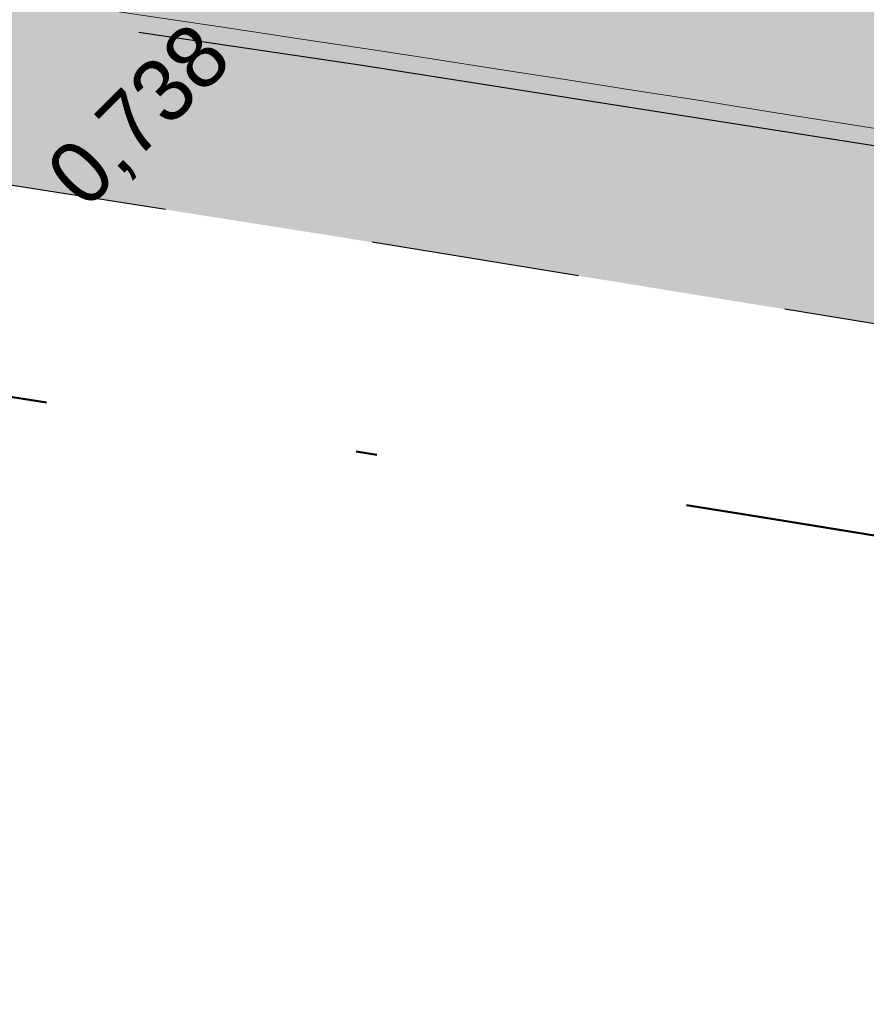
# Model space of a CAD drawing. Header units: millimetres. Extents: x 812 to 183790, y 13 to 580968.
# Tile 125 of 256: x 182625.68 to 182629.73, y 580783.17 to 580787.88. Entities that reach past the tile are written whole.
import ezdxf

# ---------------------------------------------------------------- set-up
doc = ezdxf.new("R2010")
doc.units = ezdxf.units.MM
doc.header["$LTSCALE"] = 5
doc.linetypes.add('VH-OPSLUITBAND_80X200', pattern=[14, 8, -2, 2, -2])
doc.linetypes.add('XX-PROJECTGRENS', pattern=[18, 12, -3, 0, -3])
doc.layers.add('B-ALG-HOOGTES', color=252, linetype='Continuous')
for name, color, linetype, lineweight in [('N-BH-VH-KANTOPSLUITING_OPSLUITBAND_80X200-G', 150, 'VH-OPSLUITBAND_80X200', 30), ('N-WE-KG-WERKGRENS-G', 7, 'XX-PROJECTGRENS', 50), ('N-WE-VH-KANTVERHARDING-G', 7, 'Continuous', 0), ('N-XX-AL-M', 7, 'Continuous', 0), ('V-WE-VH-KANTOPSLUITING_OPSLUITBAND_80X200-G', 150, 'VH-OPSLUITBAND_80X200', 25)]:
    doc.layers.add(name, color=color, linetype=linetype, lineweight=lineweight)
for name, color, linetype, lineweight, transparency in [('N-PV-GR-GRAS_02-G', 85, 'Continuous', 15, 0.3), ('N-WE-VH-VERHARDING_TEGEL-A', 253, 'Continuous', 5, 0.75), ('V-PV-GR-GRAS_02-G', 85, 'Continuous', 30, 0.3), ('V-WE-VH-VERHARDING_TEGEL-A', 253, 'Continuous', 18, 0.5)]:
    doc.layers.add(name, color=color, linetype=linetype, lineweight=lineweight, transparency=transparency)
doc.styles.add('isocp', font='isocp.shx')
doc.styles.add('NLCS-ISO-M200-T18', font='txt', dxfattribs={"height": 0.36})
doc.dimstyles.new('NLCS-M200-T18-PIJL_X_L2_H1', dxfattribs={"dimscale": 0.2, "dimtxt": 0.36, "dimasz": 2, "dimexe": 2, "dimexo": 1, "dimgap": 0.7, "dimtad": 1, "dimzin": 0, "dimdsep": 46, "dimtxsty": 'NLCS-ISO-M200-T18', "dimcen": 0, "dimdle": 2, "dimclrd": 256, "dimclre": 256, "dimclrt": 256, "dimadec": 1, "dimazin": 0, "dimtfac": 1, "dimtofl": 0, "dimtmove": 1, "dimatfit": 0, "dimfxl": 2, "dimfxlon": 1, "dimtfillclr": 254, "dimtolj": 1, "dimtzin": 0, "dimlwd": 18, "dimlwe": 18, "dimarcsym": 0})
pattern_1 = [(90, (0, 0), (-1, 0.9999999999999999), [0.25, -0.75]), (90, (-0.6000000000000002, 0.5499999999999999), (-1, 0.9999999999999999), [0.25, -0.75]), (180, (-0.35, 0.09999999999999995), (-0.9999999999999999, -1), [0.25, -0.75]), (180, (-0.7000000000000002, 0.4999999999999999), (-0.9999999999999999, -1), [0.25, -0.75]), (135, (-0.7000000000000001, 0.1999999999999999), (-1.000000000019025, -1.608122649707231e-16), [0.25, -1.164213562]), (225, (-8.844674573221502e-17, 0.55), (1.608122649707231e-16, -1.000000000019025), [0.25, -1.164213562]), (116.5650512, (-0.3000000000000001, 0.2499999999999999), (-4.000646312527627e-10, 1.000000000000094), [0.25, -1.986067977]), (116.5650512, (-0.8000000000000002, 0.7), (-4.000646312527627e-10, 1.000000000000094), [0.25, -1.986067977]), (153.43494882, (-1.125685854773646e-16, 0.7000000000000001), (-1.000000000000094, 5.099846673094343e-11), [0.25, -1.986067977]), (153.43494882, (-0.4500000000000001, 0.2499999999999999), (-1.000000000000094, 5.099846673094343e-11), [0.25, -1.986067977]), (153.43494882, (-0.2000000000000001, 0.6000000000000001), (-1.000000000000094, 5.099846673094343e-11), [0.25, -1.986067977]), (206.5650512, (-0.55, -8.844674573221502e-17), (-1.000000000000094, -4.000650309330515e-10), [0.25, -1.986067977]), (243.43494882, (-0.15, 0.2), (-5.09988220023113e-11, -1.000000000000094), [0.25, -1.986067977])]

# ---------------------------------------------------------------- blocks, each defined once
blk = doc.blocks.new('*D6740')
at = {"layer": 'Defpoints', "color": 0, "transparency": 16777216}
for p in [(182634.1358519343, 580804.4508852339), (182590.7524361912, 580406.8104958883)]:
    blk.add_point(p, dxfattribs=at)
at = {"layer": 'N-XX-AL-M', "linetype": 'Continuous', "lineweight": 18, "transparency": 16777216}
blk.add_line((182633.7497357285, 580800.9118508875), (182634.0924685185, 580804.0532448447), dxfattribs=at)
at = {"layer": 'N-XX-AL-M', "transparency": 16777216}
blk.add_solid([(182634.1587419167, 580804.0460142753), (182634.0261951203, 580804.0604754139), (182634.1358519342, 580804.450885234)], dxfattribs=at)
at = {"layer": 'N-XX-AL-M', "transparency": 16777216, "insert": (182634.1708836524, 580801.8215400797), "char_height": 0.36, "attachment_point": 5, "rotation": 263.7735352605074, "style": 'NLCS-ISO-M200-T18'}
blk.add_mtext('\\A1;R400.00', dxfattribs=at)
blk = doc.blocks.new('*D6742')
at = {"layer": 'Defpoints', "color": 0, "transparency": 16777216}
for p in [(182633.0758552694, 580796.8697341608), (182601.4498682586, 580498.5413966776)]:
    blk.add_point(p, dxfattribs=at)
at = {"layer": 'N-XX-AL-M', "linetype": 'Continuous', "lineweight": 18, "transparency": 16777216}
blk.add_line((182632.7950165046, 580794.2205785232), (182633.0336872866, 580796.4719630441), dxfattribs=at)
at = {"layer": 'N-XX-AL-M', "transparency": 16777216}
blk.add_solid([(182633.0999824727, 580796.4649350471), (182632.9673921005, 580796.4789910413), (182633.0758552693, 580796.8697341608)], dxfattribs=at)
at = {"layer": 'N-XX-AL-M', "transparency": 16777216, "insert": (182633.2114847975, 580795.1136508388), "char_height": 0.36, "attachment_point": 5, "rotation": 263.9486374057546, "style": 'NLCS-ISO-M200-T18'}
blk.add_mtext('\\A1;R300.00', dxfattribs=at)
blk = doc.blocks.new('*D6743')
at = {"layer": 'Defpoints', "color": 0, "transparency": 16777216}
for p in [(182633.2929071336, 580803.382783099), (182601.4498682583, 580498.541396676)]:
    blk.add_point(p, dxfattribs=at)
at = {"layer": 'N-XX-AL-M', "linetype": 'Continuous', "lineweight": 18, "transparency": 16777216}
blk.add_line((182633.0161376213, 580800.7331992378), (182633.2513501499, 580802.9849476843), dxfattribs=at)
at = {"layer": 'N-XX-AL-M', "transparency": 16777216}
blk.add_solid([(182633.3176560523, 580802.9780215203), (182633.1850442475, 580802.9918738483), (182633.2929071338, 580803.382783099)], dxfattribs=at)
at = {"layer": 'N-XX-AL-M', "transparency": 16777216, "insert": (182633.4312337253, 580801.6269101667), "char_height": 0.36, "attachment_point": 5, "rotation": 264.0366398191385, "style": 'NLCS-ISO-M200-T18'}
blk.add_mtext('\\A1;R306.50', dxfattribs=at)

msp = doc.modelspace()

# ---------------------------------------------------------------- hatches: boundary and pattern name
at = {"layer": 'N-PV-GR-GRAS_02-G'}
h = msp.add_hatch(dxfattribs=at)
h.set_pattern_fill('AGR-GRAS_02', color=256, scale=0.1, angle=90.00000000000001, style=0, pattern_type=2)
h.set_pattern_definition(pattern_1)
edge = h.paths.add_edge_path()
edge.add_line((182719.9188021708, 580791.1965711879), (182741.9896704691, 580784.2485402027))
edge.add_line((182741.9896704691, 580784.2485402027), (182742.4563318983, 580785.2635470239))
edge.add_line((182742.4563318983, 580785.2635470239), (182726.2280563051, 580790.8753189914))
edge.add_arc((182693.6185855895, 580696.5743600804), 99.7800001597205, 70.92450647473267, 74.59884302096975)
edge.add_line((182720.1177175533, 580792.771264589), (182694.6967433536, 580799.7739197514))
edge.add_arc((182561.9673772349, 580317.9409987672), 499.779999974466, 74.59884302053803, 80.84029245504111)
edge.add_arc((182479.9303783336, 579809.1625083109), 1015.12999904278, 80.84029245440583, 81.94296046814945)
edge.add_arc((182551.5445533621, 580315.0689338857), 504.1800000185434, 81.94296046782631, 86.40382141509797)
edge.add_line((182583.168716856, 580818.2561601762), (182546.5907303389, 580820.8569839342))
edge.add_line((182546.5907303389, 580820.8569839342), (182546.4724272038, 580818.3155590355))
edge.add_line((182546.4724272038, 580818.3155590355), (182547.4558186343, 580818.1329630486))
edge.add_line((182547.4558186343, 580818.1329630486), (182558.6001862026, 580815.8324668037))
edge.add_line((182558.6001862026, 580815.8324668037), (182582.9212249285, 580814.3039015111))
edge.add_arc((182551.5445533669, 580315.0689339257), 500.2199999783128, 81.94296046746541, 86.40371870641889, ccw=False)
edge.add_arc((182479.9303781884, 579809.1625073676), 1011.169999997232, 76.67862103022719, 81.94296046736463, ccw=False)
edge.add_arc((182689.8249609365, 580695.6015446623), 100.2199998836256, 72.52571071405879, 76.67862103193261, ccw=False)
h = msp.add_hatch(dxfattribs=at)
h.set_pattern_fill('AGR-GRAS_02', color=256, scale=0.1, angle=90.00000000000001, style=0, pattern_type=2)
h.set_pattern_definition(pattern_1)
h.paths.add_polyline_path([(182656.2412305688, 580791.2166525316), (182656.2981121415, 580791.3151389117), (182656.4283848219, 580792.2751053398), (182656.8236477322, 580792.2250662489), (182656.9412305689, 580792.4286525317), (182657.0773644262, 580792.1929464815), (182657.674457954, 580792.1173562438), (182657.5504292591, 580791.3738685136), (182657.6412305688, 580791.2166525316), (182657.5242024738, 580791.2166525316), (182657.489151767, 580791.0065417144), (182656.2779507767, 580791.1665718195), (182656.2847470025, 580791.2166525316)], flags=16)
h.paths.add_polyline_path([(182656.2412305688, 580791.2166525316), (182656.9412305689, 580792.4286525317), (182657.6412305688, 580791.2166525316)], flags=16)
edge = h.paths.add_edge_path(flags=0)
edge.add_arc((182656.9413256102, 580791.6203691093), 0.4040000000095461, 0, 360)
edge = h.paths.add_edge_path(flags=0)
edge.add_arc((182656.9413256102, 580791.6203691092), 0.3010000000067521, 0, 360)
edge = h.paths.add_edge_path(flags=0)
edge.add_arc((182656.9413256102, 580791.6203691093), 0.2019999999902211, 0, 360)
edge = h.paths.add_edge_path(flags=0)
edge.add_arc((182656.9413256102, 580791.6203691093), 0.1000000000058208, 0, 360)
edge = h.paths.add_edge_path()
edge.add_line((182606.3800129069, 580798.2808536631), (182545.3954364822, 580799.2839340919))
edge.add_line((182545.3954364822, 580799.2839340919), (182545.3633776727, 580797.6271227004))
edge.add_line((182545.3633776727, 580797.6271227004), (182588.3744966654, 580796.7948702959))
edge.add_arc((182582.4987045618, 580493.1317123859), 303.72000000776, 80.84476196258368, 88.89148198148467, ccw=False)
edge.add_arc((182397.8348543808, 579347.3114853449), 1464.325329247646, 78.94969432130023, 80.84476196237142, ccw=False)
edge.add_arc((183259.5269547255, 583606.666091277), 2881.368158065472, 258.3666217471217, 259.1365194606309)
edge.add_arc((182754.1293243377, 580973.1345679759), 199.7800000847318, 259.1365194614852, 262.6814574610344)
edge.add_line((182728.6802277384, 580774.9821218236), (182737.2247848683, 580773.8847280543))
edge.add_line((182737.2247848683, 580773.8847280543), (182737.8598910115, 580775.2661087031))
edge.add_line((182737.8598910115, 580775.2661087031), (182720.394926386, 580779.5937771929))
edge.add_arc((182479.9296863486, 579809.1594773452), 999.7831074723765, 76.08291988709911, 80.14632381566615)
edge.add_arc((182601.449868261, 580498.5413967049), 299.7799999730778, 80.48114245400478, 89.05767824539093)
h = msp.add_hatch(dxfattribs=at)
h.set_pattern_fill('AGR-GRAS_02', color=256, scale=0.1, angle=90.00000000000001, style=0, pattern_type=2)
h.set_pattern_definition(pattern_1)
edge = h.paths.add_edge_path()
edge.add_line((182611.6988055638, 580789.6172609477), (182611.6988055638, 580788.9763497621))
edge.add_line((182611.6988055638, 580788.9763497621), (182612.7703045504, 580788.8366485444))
edge.add_line((182612.7703045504, 580788.8366485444), (182613.8593483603, 580788.6973921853))
edge.add_line((182613.8593483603, 580788.6973921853), (182614.9228216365, 580788.561567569))
edge.add_line((182614.9228216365, 580788.561567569), (182615.9862949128, 580788.4257429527))
edge.add_line((182615.9862949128, 580788.4257429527), (182617.049768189, 580788.2899183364))
edge.add_line((182617.049768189, 580788.2899183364), (182618.1132414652, 580788.15409372))
edge.add_line((182618.1132414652, 580788.15409372), (182619.1767147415, 580788.0182691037))
edge.add_line((182619.1767147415, 580788.0182691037), (182620.2296438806, 580787.870181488))
edge.add_line((182620.2296438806, 580787.870181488), (182621.2795627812, 580787.7185929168))
edge.add_line((182621.2795627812, 580787.7185929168), (182622.3294816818, 580787.5670043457))
edge.add_line((182622.3294816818, 580787.5670043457), (182623.3794005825, 580787.4154157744))
edge.add_line((182623.3794005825, 580787.4154157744), (182624.4293194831, 580787.2638272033))
edge.add_line((182624.4293194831, 580787.2638272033), (182625.4792383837, 580787.1122386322))
edge.add_line((182625.4792383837, 580787.1122386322), (182627.1782188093, 580786.8443319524))
edge.add_line((182627.1782188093, 580786.8443319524), (182629.3274773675, 580786.4957310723))
edge.add_line((182629.3274773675, 580786.4957310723), (182631.4767359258, 580786.1471301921))
edge.add_line((182631.4767359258, 580786.1471301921), (182633.625994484, 580785.7985293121))
edge.add_line((182633.625994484, 580785.7985293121), (182635.7752530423, 580785.449928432))
edge.add_line((182635.7752530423, 580785.449928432), (182637.9245116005, 580785.1013275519))
edge.add_line((182637.9245116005, 580785.1013275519), (182640.1859073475, 580784.673022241))
edge.add_line((182640.1859073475, 580784.673022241), (182642.3106813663, 580784.2936708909))
edge.add_line((182642.3106813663, 580784.2936708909), (182647.2348569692, 580783.4262334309))
edge.add_line((182647.2348569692, 580783.4262334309), (182652.1620946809, 580782.5752084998))
edge.add_line((182652.1620946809, 580782.5752084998), (182657.0843216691, 580781.6965085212))
edge.add_line((182657.0843216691, 580781.6965085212), (182662.0051567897, 580780.8101210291))
edge.add_line((182662.0051567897, 580780.8101210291), (182666.9000091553, 580779.9205443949))
edge.add_line((182666.9000091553, 580779.9205443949), (182670.9189910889, 580779.1389923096))
edge.add_line((182670.9189910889, 580779.1389923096), (182673.0388682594, 580778.7252537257))
edge.add_line((182673.0388682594, 580778.7252537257), (182675.3330816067, 580778.2682821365))
edge.add_line((182675.3330816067, 580778.2682821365), (182678.0885346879, 580777.7138775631))
edge.add_line((182678.0885346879, 580777.7138775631), (182682.0260260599, 580776.8810607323))
edge.add_line((182682.0260260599, 580776.8810607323), (182682.0568754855, 580776.8747430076))
edge.add_line((182682.0568754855, 580776.8747430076), (182687.379989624, 580775.7846102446))
edge.add_line((182687.379989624, 580775.7846102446), (182695.9420013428, 580774.0427961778))
edge.add_line((182695.9420013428, 580774.0427961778), (182705.3209991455, 580772.1272824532))
edge.add_line((182705.3209991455, 580772.1272824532), (182711.8173925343, 580770.8002459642))
edge.add_line((182711.8173925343, 580770.8002459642), (182714.9690093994, 580770.1555667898))
edge.add_line((182714.9690093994, 580770.1555667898), (182719.4649814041, 580769.2553672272))
edge.add_line((182719.4649814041, 580769.2553672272), (182719.5481076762, 580769.641469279))
edge.add_line((182719.5481076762, 580769.641469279), (182721.8517032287, 580769.2647816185))
edge.add_line((182721.8517032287, 580769.2647816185), (182722.3338095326, 580769.178246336))
edge.add_arc((182721.4159209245, 580769.2405400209), 0.920000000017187, 356.1175020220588, 440.8845427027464)
edge.add_arc((182753.5760836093, 580969.6768738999), 202.0800000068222, 259.1388313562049, 260.88454270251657, ccw=False)
edge.add_arc((183259.5269548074, 583606.6660917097), 2887.168158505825, 258.367208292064, 259.138831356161, ccw=False)
edge.add_arc((182397.834854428, 579347.3114856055), 1458.525328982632, 78.95085192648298, 80.84476196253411)
edge.add_arc((182582.4987045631, 580493.1317123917), 297.920000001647, 80.84476196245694, 84.37522522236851)
at = {"layer": 'N-WE-VH-VERHARDING_TEGEL-A'}
h = msp.add_hatch(color=256, dxfattribs=at)
h.dxf.hatch_style = 1
edge = h.paths.add_edge_path()
edge.add_line((182724.1704329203, 580769.7431966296), (182723.8868334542, 580769.6701808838))
edge.add_line((182723.8868334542, 580769.6701808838), (182723.8369674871, 580769.8638646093))
edge.add_arc((182721.4159209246, 580769.2405400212), 2.499999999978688, 14.43785884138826, 41.93983299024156)
edge.add_line((182723.2755386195, 580770.9114146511), (182723.1418686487, 580771.060184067))
edge.add_line((182723.1418686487, 580771.060184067), (182723.3597027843, 580771.2559089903))
edge.add_arc((182721.4159209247, 580769.2405400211), 2.799999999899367, 46.03587676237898, 80.88454270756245)
edge.add_arc((182753.5760836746, 580969.6768742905), 200.2000004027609, 259.1388313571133, 260.88454270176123, ccw=False)
edge.add_arc((183259.5269548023, 583606.6660916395), 2885.288158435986, 258.3670182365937, 259.1388313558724, ccw=False)
edge.add_arc((182397.8348544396, 579347.3114856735), 1460.405328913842, 78.95047607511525, 80.84476196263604)
edge.add_arc((182582.4987045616, 580493.1317123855), 299.8000000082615, 80.84476196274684, 88.89148198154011)
edge.add_line((182588.2986600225, 580792.8756039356), (182468.2674329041, 580795.1981726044))
edge.add_arc((182467.3991369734, 580778.1172380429), 17.10298989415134, 87.08991886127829, 124.0588783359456)
edge.add_line((182457.8207007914, 580792.2864237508), (182458.8287809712, 580790.7951912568))
edge.add_arc((182467.3991369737, 580778.1172380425), 15.30298989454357, 86.98690092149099, 124.058878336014, ccw=False)
edge.add_line((182468.2035273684, 580793.3990722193), (182588.2638370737, 580791.0759408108))
edge.add_arc((182582.4987045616, 580493.1317123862), 298.0000000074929, 80.84476196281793, 88.8914819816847, ccw=False)
edge.add_arc((182397.8348544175, 579347.3114855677), 1458.605329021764, 78.9508359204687, 80.84476196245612, ccw=False)
edge.add_arc((183259.526954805, 583606.6660916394), 2887.088158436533, 258.3672002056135, 259.1388313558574)
edge.add_arc((182753.5760836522, 580969.6768741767), 202.0000002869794, 259.1388313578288, 260.8845427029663)
edge.add_arc((182753.5761123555, 580969.6770552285), 202.0001835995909, 260.8845428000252, 260.9525587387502)
edge.add_arc((182721.6538821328, 580769.2025038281), 1.0000000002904, -21.923149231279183, 80.9525586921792, ccw=False)
edge.add_line((182722.5815676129, 580768.8291412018), (182722.5227935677, 580768.6831066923))
edge.add_line((182722.5227935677, 580768.6831066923), (182723.9166944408, 580767.9811227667))
edge.add_arc((182721.4159209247, 580769.2405400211), 2.799999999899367, 333.2696682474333, 370.3418150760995)
at = {"layer": 'V-PV-GR-GRAS_02-G'}
h = msp.add_hatch(dxfattribs=at)
h.set_pattern_fill('AGR-GRAS_02', color=256, scale=0.1, angle=90.00000000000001, style=0, pattern_type=2)
h.set_pattern_definition(pattern_1)
h.paths.add_polyline_path([(182678.3291114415, 580789.1483463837), (182677.5364360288, 580789.3102538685), (182676.6749996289, 580789.4830558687), (182675.5902050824, 580789.6962905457), (182674.3218422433, 580789.9438419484), (182672.022445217, 580790.3790028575), (182669.8684831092, 580790.8067323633), (182664.9709106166, 580791.6866933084), (182660.0552096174, 580792.5993046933), (182655.132825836, 580793.4704393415), (182650.207255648, 580794.3230995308), (182644.6745242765, 580795.2309229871), (182642.1091936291, 580795.5831894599), (182640.0062942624, 580795.8541837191), (182637.8544632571, 580796.0808673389), (182635.7026322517, 580796.3075509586), (182633.5508012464, 580796.5342345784), (182631.398970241, 580796.7609181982), (182629.3828725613, 580796.9488438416), (182627.6143686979, 580797.0660703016), (182625.8458648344, 580797.1832967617), (182624.077360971, 580797.3005232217), (182622.3088571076, 580797.4177496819), (182620.5403532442, 580797.5349761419), (182616.5294209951, 580797.6853841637), (182613.4280396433, 580797.784715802), (182610.3266582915, 580797.8840474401), (182607.2252769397, 580797.9833790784), (182604.123895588, 580798.0827107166), (182600.7056902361, 580798.184285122), (182595.4175241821, 580798.2990968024), (182590.129358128, 580798.4139084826), (182584.841192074, 580798.5287201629), (182579.5530260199, 580798.6435318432), (182574.5988794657, 580798.7471815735), (182570.4634492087, 580798.8234722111), (182566.3280189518, 580798.8997628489), (182562.1925886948, 580798.9760534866), (182558.0571584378, 580799.0523441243), (182553.8761389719, 580799.1297398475), (182549.635820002, 580799.2085729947), (182545.3955010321, 580799.2874061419), (182545.3537268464, 580797.1899521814), (182546.6791531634, 580797.163554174), (182551.251892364, 580797.0724806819), (182555.8246315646, 580796.9814071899), (182560.3973707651, 580796.8903336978), (182564.7814675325, 580796.8027453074), (182569.0712430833, 580796.716899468), (182573.3610186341, 580796.6310536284), (182577.6507941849, 580796.5452077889), (182581.9405697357, 580796.4593619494), (182585.9364270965, 580796.3710146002), (182589.0505298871, 580796.2751627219), (182592.1646326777, 580796.1793108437), (182595.2787354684, 580796.0834589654), (182598.392838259, 580795.9876070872), (182601.5069410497, 580795.891755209), (182604.183578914, 580795.7603962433), (182606.7727237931, 580795.6219358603), (182609.3618686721, 580795.4834754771), (182611.9510135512, 580795.345015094), (182614.5401584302, 580795.206554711), (182616.7105907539, 580795.0391487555), (182618.2948255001, 580794.8312189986), (182619.8790602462, 580794.6232892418), (182621.4632949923, 580794.4153594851), (182623.0475297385, 580794.2074297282), (182624.6317644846, 580793.9994999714), (182628.70332305, 580793.4282376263), (182631.2364167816, 580793.0042978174), (182633.7695105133, 580792.5803580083), (182636.3026042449, 580792.1564181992), (182638.8356979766, 580791.7324783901), (182641.3467353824, 580791.2580159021), (182644.0457196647, 580790.8019502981), (182648.9687142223, 580789.9292997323), (182653.8935179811, 580789.0667563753), (182658.8134334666, 580788.1741111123), (182663.734450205, 580787.2876180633), (182668.637483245, 580786.3844981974), (182672.4167249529, 580785.6355886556), (182676.1775150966, 580784.8904683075), (182679.6534702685, 580784.2008392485), (182682.4555069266, 580783.6519417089), (182686.6235061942, 580782.7984986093), (182689.8338278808, 580782.1303957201), (182690.3744659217, 580782.0178830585), (182695.4407125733, 580780.9832570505), (182699.4144913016, 580780.197487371), (182700.0200622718, 580780.0781249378), (182700.5805969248, 580779.9676394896), (182701.5224930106, 580779.7815987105), (182702.5540686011, 580779.5833777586), (182703.5541800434, 580779.3945169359), (182704.1633161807, 580779.286181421), (182704.7755895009, 580779.1772879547), (182705.9384162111, 580778.9788202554), (182706.6097167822, 580778.8658043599), (182708.3664871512, 580778.5602822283), (182712.1518739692, 580777.898508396), (182714.6195083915, 580777.4671083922), (182715.328534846, 580777.3482133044), (182717.4630772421, 580776.9709102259), (182722.2217931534, 580776.1324218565), (182727.496492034, 580775.1986646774), (182733.2395035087, 580774.1610143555), (182737.8529126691, 580773.328987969), (182737.9079976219, 580773.7657862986), (182737.9889296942, 580774.4077614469), (182738.0568980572, 580774.9469355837), (182738.0916298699, 580775.2222289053), (182733.0359954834, 580776.4437798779), (182726.9194199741, 580777.9133451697), (182724.3679962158, 580778.5307337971), (182722.1443215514, 580779.0701768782), (182719.3453923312, 580779.7466539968, -0.2327914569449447), (182719.540446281, 580779.3504117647, -1), (182718.540446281, 580779.3504117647, -0.3619601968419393), (182718.9501262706, 580779.8421864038), (182718.7336795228, 580779.8944997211), (182716.1452000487, 580780.5285627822), (182715.2296029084, 580780.7593192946), (182714.79908351, 580780.8634075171), (182712.6699981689, 580781.3766312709), (182710.5645573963, 580781.8864820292), (182708.8237226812, 580782.3094389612), (182706.6665557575, 580782.8336533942), (182705.6850128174, 580783.0721787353), (182704.6060615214, 580783.3274748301), (182703.3415401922, 580783.6266795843), (182702.5285609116, 580783.8152265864), (182701.9757925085, 580783.9434252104), (182700.8936166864, 580784.194404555), (182699.2509857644, 580784.5728646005), (182698.3459790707, 580784.7813769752), (182695.9889984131, 580785.3178404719), (182693.8708943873, 580785.7933755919), (182691.9709331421, 580786.2107270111), (182688.5579986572, 580786.9569227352), (182686.966121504, 580787.308668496), (182685.1077519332, 580787.7138431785), (182683.4710663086, 580788.067045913), (182681.9929962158, 580788.3834115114), (182679.6434616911, 580788.8757669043)])
h.paths.add_polyline_path([(182657.6412305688, 580791.2166525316), (182657.5242024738, 580791.2166525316), (182657.489151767, 580791.0065417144), (182656.2169602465, 580791.174630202), (182656.2981121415, 580791.3151389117), (182656.4283848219, 580792.2751053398), (182656.8236477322, 580792.2250662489), (182656.9412305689, 580792.4286525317), (182657.0773644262, 580792.1929464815), (182657.674457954, 580792.1173562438), (182657.5504292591, 580791.3738685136)], flags=16)
h.paths.add_polyline_path([(182657.6412305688, 580791.2166525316), (182656.2412305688, 580791.2166525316), (182656.9412305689, 580792.4286525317)], flags=16)
h.paths.add_polyline_path([(182656.5373256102, 580791.6203691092, -1), (182657.3453256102, 580791.6203691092, -1)], flags=0)
h.paths.add_polyline_path([(182656.6403256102, 580791.6203691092, -1), (182657.2423256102, 580791.6203691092, -1)], flags=0)
h.paths.add_polyline_path([(182656.7393256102, 580791.6203691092, -1), (182657.1433256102, 580791.6203691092, -1)], flags=0)
h.paths.add_polyline_path([(182656.8413256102, 580791.6203691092, -1), (182657.0413256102, 580791.6203691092, -1)], flags=0)
at = {"layer": 'V-WE-VH-VERHARDING_TEGEL-A'}
h = msp.add_hatch(color=256, dxfattribs=at)
h.dxf.hatch_style = 1
h.paths.add_polyline_path([(182599.0795089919, 580792.6007238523), (182596.7020087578, 580792.6802481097), (182594.3245085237, 580792.7597723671), (182591.9470082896, 580792.8392966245), (182589.5695080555, 580792.9188208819), (182587.1920078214, 580792.9983451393), (182584.776465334, 580793.0513251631), (182582.3431824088, 580793.0919266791), (182579.9098994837, 580793.1325281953), (182577.4766165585, 580793.1731297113), (182575.0433336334, 580793.2137312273), (182572.6100507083, 580793.2543327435), (182570.0778470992, 580793.3002693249), (182567.3989726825, 580793.3541162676), (182564.7200982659, 580793.4079632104), (182562.0412238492, 580793.4618101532), (182559.3623494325, 580793.5156570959), (182556.6834750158, 580793.5695040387), (182553.9999258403, 580793.6224723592), (182551.2832293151, 580793.6692106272), (182548.5665327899, 580793.7159488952), (182545.8498362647, 580793.7626871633), (182543.1331397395, 580793.8094254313), (182540.4164432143, 580793.8561636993), (182537.6997466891, 580793.9029019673), (182534.0589639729, 580793.973196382), (182530.2479124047, 580794.047831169), (182526.4368608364, 580794.1224659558), (182522.6258092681, 580794.1971007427), (182518.8147576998, 580794.2717355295), (182515.0037061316, 580794.3463703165), (182511.1703997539, 580794.4223678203), (182507.3199748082, 580794.4994135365), (182503.4695498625, 580794.5764592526), (182499.6191249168, 580794.6535049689), (182495.7686999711, 580794.730550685), (182491.9182750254, 580794.8075964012), (182488.164018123, 580794.8799450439), (182484.6498005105, 580794.9405696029), (182481.135582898, 580795.001194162), (182477.6213652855, 580795.0618187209), (182474.107147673, 580795.12244328), (182470.5929300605, 580795.1830678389), (182467.1005970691, 580795.2431342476), (182466.780738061, 580795.2222891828), (182466.4608790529, 580795.2014441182), (182466.1410200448, 580795.1805990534), (182465.8211610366, 580795.1597539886), (182465.5013020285, 580795.138908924), (182465.1814430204, 580795.1180638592), (182464.823207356, 580795.0624212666), (182464.4506088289, 580794.9937553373), (182464.0780103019, 580794.925089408), (182463.7054117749, 580794.8564234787), (182463.3328132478, 580794.7877575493), (182462.9602147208, 580794.7190916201), (182462.598736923, 580794.6225330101), (182462.250935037, 580794.4916728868), (182461.9031331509, 580794.3608127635), (182461.5553312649, 580794.22995264), (182461.2075293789, 580794.0990925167), (182460.8597274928, 580793.9682323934), (182460.5045269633, 580793.82288975), (182460.113021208, 580793.6064812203), (182459.7215154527, 580793.3900726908), (182459.3300096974, 580793.1736641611), (182458.9385039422, 580792.9572556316), (182458.5469981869, 580792.7408471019), (182458.1554924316, 580792.5244385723), (182457.831938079, 580792.2726008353), (182459.0612757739, 580790.4998256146), (182459.3407840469, 580790.728825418), (182459.6222641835, 580790.9565661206), (182459.9723063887, 580791.1405276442), (182460.322348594, 580791.3244891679), (182460.6723907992, 580791.5084506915), (182461.0224330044, 580791.6924122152), (182461.3724752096, 580791.8763737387), (182461.7225174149, 580792.0603352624), (182462.1449914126, 580792.1981302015), (182462.5812154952, 580792.32716111), (182463.0174395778, 580792.4561920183), (182463.4536636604, 580792.5852229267), (182463.889887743, 580792.7142538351), (182464.3261118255, 580792.8432847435), (182464.7646492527, 580792.9147989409), (182465.2044162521, 580792.955742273), (182465.6441832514, 580792.996685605), (182466.0839502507, 580793.0376289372), (182466.5237172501, 580793.0785722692), (182466.9634842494, 580793.1195156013), (182468.8410585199, 580793.1125406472), (182472.369923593, 580793.0505325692), (182475.8987886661, 580792.9885244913), (182479.4276537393, 580792.9265164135), (182482.9565188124, 580792.8645083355), (182486.4853838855, 580792.8025002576), (182490.1139049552, 580792.7370744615), (182494.0013194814, 580792.6627698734), (182497.8887340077, 580792.5884652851), (182501.7761485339, 580792.514160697), (182505.6635630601, 580792.4398561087), (182509.5509775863, 580792.3655515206), (182513.437743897, 580792.2918916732), (182517.3179909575, 580792.2247161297), (182521.1982380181, 580792.1575405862), (182525.0784850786, 580792.0903650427), (182528.9587321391, 580792.0231894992), (182532.8389791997, 580791.9560139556), (182536.7192262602, 580791.8888384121), (182539.5196242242, 580791.8305329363), (182542.2039391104, 580791.7731809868), (182544.8882539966, 580791.7158290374), (182547.5725688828, 580791.658477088), (182550.256883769, 580791.6011251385), (182552.9411986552, 580791.5437731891), (182555.6944008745, 580791.4920686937), (182558.4750035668, 580791.4426105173), (182561.2556062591, 580791.3931523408), (182564.0362089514, 580791.3436941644), (182566.8168116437, 580791.2942359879), (182569.597414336, 580791.2447778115), (182572.1941545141, 580791.1951917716), (182574.6264852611, 580791.1454913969), (182577.0588160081, 580791.0957910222), (182579.4911467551, 580791.0460906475), (182581.9234775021, 580790.9963902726), (182584.3558082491, 580790.9466898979), (182586.8248452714, 580790.8791941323), (182589.3650010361, 580790.7772196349), (182591.9051568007, 580790.6752451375), (182594.4453125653, 580790.5732706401), (182596.9854683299, 580790.4712961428), (182599.5256240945, 580790.3693216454), (182601.9530346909, 580790.2469959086), (182603.7559130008, 580790.0119380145), (182605.5587913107, 580789.7768801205), (182607.3616696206, 580789.5418222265), (182609.1645479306, 580789.3067643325), (182610.9674262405, 580789.0717064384), (182612.7703045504, 580788.8366485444), (182613.8593483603, 580788.6973921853), (182614.9228216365, 580788.561567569), (182615.9862949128, 580788.4257429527), (182617.049768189, 580788.2899183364), (182618.1132414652, 580788.15409372), (182619.1767147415, 580788.0182691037), (182620.2296438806, 580787.870181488), (182621.2795627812, 580787.7185929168), (182622.3294816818, 580787.5670043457), (182623.3794005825, 580787.4154157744), (182624.4293194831, 580787.2638272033), (182625.4792383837, 580787.1122386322), (182627.1782188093, 580786.8443319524), (182629.3274773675, 580786.4957310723), (182631.4767359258, 580786.1471301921), (182633.625994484, 580785.7985293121), (182635.7752530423, 580785.449928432), (182637.9245116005, 580785.1013275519), (182640.1859073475, 580784.673022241), (182642.3106813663, 580784.2936708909), (182647.2348569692, 580783.4262334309), (182652.1620946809, 580782.5752084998), (182657.0843216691, 580781.6965085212), (182662.0051567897, 580780.8101210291), (182666.9000091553, 580779.9205443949), (182670.9189910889, 580779.1389923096), (182673.0388682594, 580778.7252537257), (182675.3330816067, 580778.2682821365), (182678.0885346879, 580777.7138775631), (182682.0260260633, 580776.8810607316), (182687.379989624, 580775.7846102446), (182695.9420013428, 580774.0427961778), (182705.3209991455, 580772.1272824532), (182711.8173925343, 580770.8002459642), (182714.9690093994, 580770.1555667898), (182719.4649814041, 580769.2553672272), (182719.5481076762, 580769.641469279), (182721.8517032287, 580769.2647816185), (182722.6959123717, 580769.1132509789), (182724.2740394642, 580768.8372010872), (182724.4680023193, 580769.3270111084), (182724.5764945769, 580769.7773074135), (182724.616915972, 580770.0467001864), (182724.6178314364, 580770.2243366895), (182723.9585646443, 580770.1861192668), (182723.8900670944, 580770.3725714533), (182723.4378261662, 580771.6035835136), (182723.3750876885, 580771.7743593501), (182723.9679465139, 580771.833907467), (182723.392903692, 580772.2648585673), (182723.1205753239, 580772.3881909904), (182722.9830178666, 580772.4356647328), (182722.8166856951, 580772.4830024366), (182722.638743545, 580772.5243925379), (182722.4028799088, 580772.5659118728), (182721.9829864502, 580772.6394077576), (182721.4531271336, 580772.732137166), (182721.0554579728, 580772.805900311), (182720.5046810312, 580772.9107234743), (182715.1335762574, 580773.8668339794), (182706.6785320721, 580775.399694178), (182704.9206561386, 580775.7271430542), (182703.3301972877, 580776.0180142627), (182701.9026094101, 580776.2819466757), (182700.3119964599, 580776.5999908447), (182699.762008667, 580776.708522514), (182697.8514609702, 580777.0967142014), (182697.7518697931, 580777.1166637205), (182695.7759857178, 580777.5124612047), (182693.3171578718, 580778.0119861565), (182691.1509638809, 580778.4510506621), (182689.3955224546, 580778.8068599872), (182684.0982401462, 580779.8977589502), (182678.9907128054, 580780.9317898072), (182677.3682870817, 580781.2583442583), (182675.4485454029, 580781.6385402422), (182673.9208342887, 580781.9365398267), (182671.7465379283, 580782.3579828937), (182667.7610015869, 580783.1209869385), (182662.9050639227, 580784.0165913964), (182657.988517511, 580784.924466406), (182653.0682243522, 580785.8097919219), (182648.144285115, 580786.6825756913), (182643.218206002, 580787.5303451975), (182640.7660024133, 580787.9637097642), (182638.0779397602, 580788.4134229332), (182635.3006463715, 580788.8592760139), (182632.5233529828, 580789.3051290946), (182629.7460595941, 580789.7509821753), (182626.9687662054, 580790.196835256), (182624.1914728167, 580790.6426883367), (182622.1149343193, 580790.945329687), (182620.6864577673, 580791.1155280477), (182619.2579812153, 580791.2857264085), (182617.8295046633, 580791.4559247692), (182616.4010281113, 580791.62612313), (182614.9725515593, 580791.7963214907), (182613.4080755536, 580791.9485285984), (182611.4137506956, 580792.0438713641), (182609.4194258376, 580792.1392141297), (182607.4251009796, 580792.2345568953), (182605.4307761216, 580792.3298996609), (182603.4364512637, 580792.4252424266), (182601.4421264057, 580792.5205851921)])
h.paths.add_polyline_path([(182656.0450468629, 580780.7549504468), (182660.6425299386, 580779.5995208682), (182660.9163282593, 580780.6889712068), (182656.3188451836, 580781.8444007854)], flags=25)

# ---------------------------------------------------------------- linework, layer by layer
at = {"layer": 'N-BH-VH-KANTOPSLUITING_OPSLUITBAND_80X200-G', "ltscale": 0.2, "flags": 128}
msp.add_lwpolyline([(182458.9399792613, 580790.7735436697, -0.1618566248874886), (182468.2006484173, 580793.3191129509), (182588.2622893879, 580790.9959557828, -0.03512487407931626), (182629.9007393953, 580787.2564707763, -0.008265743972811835), (182677.3730232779, 580778.7983166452)], format="xyb", dxfattribs=at)
at = {"layer": 'N-WE-KG-WERKGRENS-G', "ltscale": 0.1, "flags": 128}
msp.add_lwpolyline([(182546.3363945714, 580828.4899207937), (182543.8336850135, 580828.6949465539), (182540.4959602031, 580828.9354948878), (182537.3605703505, 580829.0986258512), (182534.235148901, 580829.2612381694), (182531.1097274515, 580829.4238504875), (182527.9843060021, 580829.5864628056), (182520.9662974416, 580829.9516022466), (182508.3491545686, 580830.2950978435), (182506.8932828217, 580830.3347332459), (182505.4374110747, 580830.3743686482), (182503.9821088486, 580830.4139885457), (182501.0593100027, 580830.4968933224), (182495.9427932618, 580830.64450416), (182490.8257921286, 580830.7921288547), (182485.7087909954, 580830.9397535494), (182480.5865481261, 580831.0875294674), (182476.585899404, 580831.1609660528), (182472.870248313, 580831.2157929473), (182469.156396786, 580831.2705932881), (182465.4445988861, 580831.3253633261), (182462.4442958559, 580831.3819626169), (182462.0279888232, 580831.442751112), (182461.549194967, 580831.5126638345), (182461.0704011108, 580831.582576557), (182460.6377092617, 580831.6457575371), (182460.098308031, 580831.7766769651), (182459.429344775, 580831.9689810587), (182458.7402872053, 580832.1670615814), (182458.0512296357, 580832.3651421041), (182457.4967000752, 580832.5245504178), (182456.6479823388, 580833.0543667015), (182455.3760828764, 580833.7572914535), (182453.1248441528, 580829.6327991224), (182453.1248441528, 580797.3056406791), (182458.7221649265, 580789.2339841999), (182459.9721623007, 580789.9533443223), (182460.1746733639, 580790.1171925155), (182460.4375156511, 580790.2553269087), (182460.7875578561, 580790.4392884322), (182461.1376000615, 580790.6232499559), (182461.4876422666, 580790.8072114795), (182461.837684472, 580790.9911730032), (182462.1129321, 580791.1358269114), (182462.4419120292, 580791.2431276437), (182462.8648578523, 580791.3682309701), (182463.3010819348, 580791.4972618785), (182463.7373060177, 580791.6262927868), (182464.1735301, 580791.7553236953), (182464.5492909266, 580791.8664701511), (182464.891624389, 580791.9222959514), (182465.2971176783, 580791.9600483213), (182465.7368846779, 580792.0009916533), (182466.176651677, 580792.0419349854), (182466.6164186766, 580792.0828783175), (182467.0080813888, 580792.1193430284), (182468.8304161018, 580792.1125732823), (182472.352354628, 580792.0506869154), (182475.8812197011, 580791.9886788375), (182479.4100847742, 580791.9266707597), (182482.9389498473, 580791.8646626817), (182486.4673558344, 580791.8026627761), (182490.0953355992, 580791.7372467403), (182493.9822088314, 580791.6629524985), (182497.8696233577, 580791.5886479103), (182501.7570378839, 580791.5143433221), (182505.6444524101, 580791.4400387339), (182509.5320295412, 580791.365731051), (182513.4196150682, 580791.2920556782), (182517.3006813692, 580791.2248659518), (182521.1809284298, 580791.1576904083), (182525.0611754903, 580791.0905148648), (182528.9414225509, 580791.0233393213), (182532.8216696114, 580790.9561637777), (182536.7001634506, 580790.8890185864), (182539.4982635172, 580790.8307611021), (182542.1825784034, 580790.7734091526), (182544.8668932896, 580790.7160572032), (182547.5512081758, 580790.6587052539), (182550.2355230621, 580790.6013533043), (182552.9211300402, 580790.5439737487), (182555.6766168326, 580790.4922268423), (182558.4572195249, 580790.4427686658), (182561.2378222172, 580790.3933104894), (182564.0184249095, 580790.343852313), (182566.7990276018, 580790.2943941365), (182569.5789762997, 580790.2449475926), (182572.1743940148, 580790.1953868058), (182574.6060562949, 580790.14570009), (182577.0383870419, 580790.0959997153), (182579.4707177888, 580790.0462993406), (182581.9030485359, 580789.9965989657), (182584.3319301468, 580789.9469690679), (182586.7911242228, 580789.8797423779), (182589.3248883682, 580789.7780244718), (182591.8650441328, 580789.6760499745), (182594.4051998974, 580789.5740754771), (182596.945355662, 580789.4721009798), (182599.4804017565, 580789.3703316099), (182601.8630860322, 580789.2502597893), (182603.6266279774, 580789.0203305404), (182605.4295062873, 580788.7852726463), (182607.2323845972, 580788.5502147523), (182609.0352629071, 580788.3151568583), (182610.8381412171, 580788.0800989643), (182612.6422430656, 580787.8448815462), (182613.7326595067, 580787.7054496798), (182614.7961327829, 580787.5696250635), (182615.8596060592, 580787.4338004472), (182616.9230793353, 580787.2979758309), (182617.9865526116, 580787.1621512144), (182619.0437285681, 580787.0271308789), (182620.0885572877, 580786.8801825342), (182621.1366633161, 580786.7288557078), (182622.1865822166, 580786.5772671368), (182623.2365011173, 580786.4256785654), (182624.2864200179, 580786.2740899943), (182625.3299012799, 580786.1234308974), (182627.020285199, 580785.8568797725), (182629.1673737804, 580785.5086308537), (182631.3166323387, 580785.1600299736), (182633.4658908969, 580784.8114290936), (182635.6151494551, 580784.4628282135), (182637.7513844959, 580784.1163396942), (182640.0049781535, 580783.6895120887), (182642.1360582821, 580783.3090348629), (182647.0630134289, 580782.4411077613), (182651.9891248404, 580781.5902773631), (182656.9078141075, 580780.712208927), (182661.8271143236, 580779.8260979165), (182666.7151533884, 580778.9377595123), (182670.7274343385, 580778.1575107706), (182672.8454156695, 580777.7441421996), (182675.1367830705, 580777.2877374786), (182677.8864391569, 580776.7344992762), (182723.4470160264, 580767.0980044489), (182727.4134544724, 580765.1004620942), (182728.5193157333, 580767.2890309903), (182733.487118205, 580765.839533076), (182735.3841539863, 580765.7193532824), (182736.7291595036, 580765.8569923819), (182737.9777871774, 580765.984768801), (182741.1548623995, 580766.309889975), (182758.3880922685, 580762.4353447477), (182758.0502154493, 580761.9109538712), (182758.2781539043, 580761.5340619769), (182751.5803360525, 580749.746364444), (182784.2071760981, 580741.4288769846), (182784.088835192, 580737.5353437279), (182784.0815874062, 580737.5082115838), (182783.5253590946, 580735.4310709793), (182787.0264828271, 580734.4501235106, -0.06878441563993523), (182787.0710498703, 580728.4065941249), (182786.4433279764, 580726.2139149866), (182784.8212424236, 580720.8672947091), (182783.9285352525, 580717.5622805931), (182783.3629587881, 580715.4844659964), (182780.7330075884, 580704.363215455, 0.01006423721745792), (182779.8290839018, 580700.1652549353, 0.03789734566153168), (182778.9515901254, 580692.6476957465), (182778.8086371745, 580689.114825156), (182778.664840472, 580677.4566763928), (182774.5489658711, 580677.5030601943), (182774.3887329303, 580664.4659519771), (182777.7728912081, 580664.4296323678), (182777.5992994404, 580658.3134843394), (182797.5259302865, 580658.0334855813), (182797.5627665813, 580667.2589931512), (182800.3788182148, 580667.2624219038), (182800.4003675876, 580675.3592035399), (182797.5713859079, 580675.3666430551), (182797.5587852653, 580678.0379749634), (182798.51420407, 580682.5233503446), (182808.2659865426, 580723.7606235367), (182808.3887287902, 580729.6090305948), (182811.171402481, 580735.7888850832, -0.1199236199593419), (182813.2056665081, 580738.4003126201), (182817.1751677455, 580741.3533516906, -0.2023336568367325), (182823.6090945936, 580742.8635374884), (182838.9859315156, 580740.2441271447), (182838.9615736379, 580736.850063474), (182841.3969184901, 580736.857219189), (182841.3008403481, 580734.7862014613), (182846.1720900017, 580734.4916700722), (182846.0383634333, 580732.0657865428), (182851.325015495, 580731.7732694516, 0.0250001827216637), (182928.0593059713, 580722.7733242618), (182928.2904346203, 580726.1654619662, 0.01378694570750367), (182970.6959348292, 580724.502907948), (183059.9886356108, 580723.465826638), (183059.9798531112, 580721.3041403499), (183068.0991874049, 580721.2114097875), (183068.1978501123, 580723.3704815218), (183221.0751434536, 580721.5949032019), (183221.0888945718, 580715.2308856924), (183240.2705249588, 580715.3070614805), (183240.3081457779, 580720.3747960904), (183240.5860722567, 580720.3746200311), (183242.4505741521, 580720.3985859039), (183244.4520871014, 580720.4054370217), (183245.8448439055, 580720.3876357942), (183247.2279820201, 580720.369957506), (183249.6118762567, 580720.331143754), (183252.1844203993, 580720.2899176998), (183254.1676349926, 580720.2591536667), (183256.0270805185, 580720.2363258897), (183258.3117480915, 580720.2185501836), (183261.870273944, 580720.1782204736), (183265.4918982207, 580720.1405490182), (183268.1005979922, 580720.1114656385), (183269.8825592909, 580720.0873315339), (183272.1715485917, 580720.0507186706), (183273.9743825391, 580720.0093185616), (183275.5027767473, 580719.9728417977), (183276.437037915, 580719.9481279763), (183277.4632290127, 580719.9249136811), (183279.8339705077, 580719.8919135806), (183285.4019259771, 580719.8234907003), (183293.9097694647, 580719.7246190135), (183296.6605298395, 580719.6826219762), (183300.6896803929, 580719.6211072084), (183301.9841566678, 580719.603033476), (183303.1636473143, 580719.5865651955), (183304.85103719, 580719.565599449), (183306.689819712, 580719.5436243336), (183308.5842271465, 580719.5356408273), (183310.372555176, 580719.5296939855), (183312.7694811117, 580719.5451821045), (183314.8878679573, 580719.5671883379), (183317.3638881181, 580719.6072594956), (183319.3345012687, 580719.6852769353), (183320.2449572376, 580719.7368562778), (183321.3681973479, 580719.8051428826), (183322.6456268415, 580719.9124179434), (183324.0210926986, 580720.0280979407), (183325.5883142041, 580720.1679196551), (183326.7039214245, 580720.2767798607), (183327.873631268, 580720.3909193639), (183329.9510740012, 580720.6048506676), (183332.3846737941, 580720.8685421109), (183334.5499215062, 580721.1248258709), (183336.1045024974, 580721.3200670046), (183337.6187943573, 580721.5245671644), (183339.4584159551, 580721.8035088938), (183340.9118904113, 580722.0468656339), (183342.1533880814, 580722.2661741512), (183343.8365356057, 580722.565729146), (183345.379378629, 580722.8403520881), (183346.2451748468, 580723.0074318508), (183346.9857773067, 580723.1503519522), (183348.60799843, 580723.4825238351), (183350.1849550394, 580723.8082190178), (183350.6332304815, 580723.9066990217), (183351.4270876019, 580724.0810986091), (183352.5589509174, 580724.3460008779), (183354.0667487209, 580724.7174973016), (183356.056216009, 580725.2184174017), (183357.6991912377, 580725.6323925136), (183359.659842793, 580726.1303079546), (183361.0773076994, 580726.502585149), (183362.5382352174, 580726.9063274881), (183364.106085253, 580727.3486873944), (183365.4382249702, 580727.7334499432), (183366.0890313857, 580727.9239682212), (183366.711851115, 580728.106293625), (183367.570977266, 580728.3614921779), (183368.5514074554, 580728.6685015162), (183369.7468178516, 580729.0578450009), (183370.8905434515, 580729.444942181), (183371.9991616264, 580729.8331634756), (183373.1818273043, 580730.2581687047), (183374.0557342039, 580730.5807175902), (183375.1714988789, 580730.989826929), (183376.7022811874, 580731.5557121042), (183378.0975990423, 580732.0852588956), (183379.372671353, 580732.580994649), (183380.6702380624, 580733.0882598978), (183382.5851349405, 580733.8471686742), (183384.036839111, 580734.4342333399), (183385.2596680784, 580734.9484724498), (183386.4865551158, 580735.4865303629), (183387.9026292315, 580736.1251636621), (183390.3613408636, 580737.2492600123), (183392.2596494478, 580738.1250385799), (183394.2178763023, 580739.0640904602), (183395.6290723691, 580739.7659167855), (183397.0700952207, 580740.5001337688), (183398.2287487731, 580741.0940935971), (183399.5034946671, 580741.7553377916), (183400.5868244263, 580742.3204673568), (183401.5559766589, 580742.8342419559), (183402.5493609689, 580743.3724349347), (183403.77320931, 580744.03960276), (183405.0291069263, 580744.7375497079), (183406.274695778, 580745.4513490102), (183407.4204789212, 580746.1363269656), (183408.6556175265, 580746.8994775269), (183410.2089623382, 580747.8592406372), (183411.7376134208, 580748.8153481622), (183413.0233444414, 580749.6293986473), (183414.1912668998, 580750.3893023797), (183414.7376870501, 580750.7558946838), (183415.1694994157, 580751.049171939), (183415.6269024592, 580751.3541247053), (183416.1926958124, 580751.7345778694), (183416.8457558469, 580752.1725687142), (183417.4438549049, 580752.5812946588), (183417.9674341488, 580752.954995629), (183418.4895497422, 580753.3269260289), (183418.9739641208, 580753.6743383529), (183419.4541436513, 580754.0169505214), (183419.8412569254, 580754.2913615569), (183420.2708889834, 580754.6012846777), (183422.9376071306, 580756.5015914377), (183423.5268132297, 580756.927757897), (183426.7801920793, 580759.254015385), (183430.045753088, 580761.6232062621), (183433.3085215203, 580763.9903711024), (183436.5712899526, 580766.3575359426), (183439.8265075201, 580768.7192225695), (183442.6305409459, 580770.6747772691), (183445.1135794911, 580772.3387513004), (183447.6043370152, 580774.0078980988), (183450.0950945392, 580775.6770448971), (183452.5858520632, 580777.3461916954), (183455.0640697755, 580779.0069351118), (183457.2923219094, 580780.4045971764), (183459.4744747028, 580781.7478362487), (183461.660218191, 580783.0932855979), (183463.8459616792, 580784.438734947), (183466.0317051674, 580785.7841842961), (183467.8048106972, 580786.8734164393), (183467.8231587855, 580786.8620201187), (183467.8458993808, 580786.8478955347), (183467.887567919, 580786.7929881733), (183467.9488498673, 580786.7122358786), (183467.9716921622, 580786.6821361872), (183468.4831392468, 580785.1500434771), (183475.3973957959, 580787.2540622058), (183481.8653286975, 580790.3062808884), (183487.2931698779, 580792.8384432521), (183508.4926288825, 580803.2497857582), (183507.9212643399, 580805.1584873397), (183513.3572816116, 580806.7790938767), (183512.7349608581, 580808.8665508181), (183507.2984268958, 580807.2391394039), (183506.6892884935, 580809.2740284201, -0.2277669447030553), (183507.3572742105, 580816.3500884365, -0.1282015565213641), (183510.3101745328, 580819.239130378), (183512.5474554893, 580813.9539693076), (183514.5672591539, 580814.8658911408), (183512.3070754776, 580820.1304422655), (183514.8646771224, 580821.2145754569), (183512.8945187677, 580825.8937386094, -0.03588457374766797), (183522.3821982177, 580830.5745313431), (183523.3100604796, 580830.9474544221), (183522.0877516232, 580834.0228367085), (183512.558636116, 580830.2984299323), (183502.1452087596, 580862.2535486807), (183499.3051227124, 580861.0400110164), (183497.1330169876, 580866.3964116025), (183495.0717561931, 580865.5510747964), (183497.3056307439, 580860.182088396)], format="xyb", dxfattribs=at)
at = {"layer": 'N-WE-VH-KANTVERHARDING-G', "flags": 128}
msp.add_lwpolyline([(182677.3883559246, 580778.8768335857, 0.008265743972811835), (182629.9134681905, 580787.3354516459, 0.03512487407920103), (182588.2638370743, 580791.0759408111), (182468.201862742, 580793.3991044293)], format="xyb", dxfattribs=at)
at = {"layer": 'V-WE-VH-KANTOPSLUITING_OPSLUITBAND_80X200-G', "ltscale": 0.1, "flags": 128}
msp.add_lwpolyline([(182640.1859073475, 580784.673022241), (182637.9245116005, 580785.1013275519), (182635.7752530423, 580785.449928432), (182633.625994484, 580785.7985293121), (182631.4767359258, 580786.1471301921), (182629.3274773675, 580786.4957310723), (182627.1782188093, 580786.8443319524), (182625.4792383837, 580787.1122386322), (182624.4293194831, 580787.2638272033), (182623.3794005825, 580787.4154157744), (182622.3294816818, 580787.5670043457), (182621.2795627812, 580787.7185929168), (182620.2296438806, 580787.870181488), (182619.1767147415, 580788.0182691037), (182618.1132414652, 580788.15409372), (182617.049768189, 580788.2899183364), (182615.9862949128, 580788.4257429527), (182614.9228216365, 580788.561567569), (182613.8593483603, 580788.6973921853), (182612.7703045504, 580788.8366485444), (182610.9674262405, 580789.0717064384), (182609.1645479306, 580789.3067643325), (182607.3616696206, 580789.5418222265), (182605.5587913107, 580789.7768801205), (182603.7559130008, 580790.0119380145), (182601.9530346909, 580790.2469959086), (182599.5256240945, 580790.3693216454), (182596.9854683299, 580790.4712961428), (182594.4453125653, 580790.5732706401), (182591.9051568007, 580790.6752451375), (182589.3650010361, 580790.7772196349), (182586.8248452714, 580790.8791941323), (182584.3558082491, 580790.9466898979), (182581.9234775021, 580790.9963902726), (182579.4911467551, 580791.0460906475), (182577.0588160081, 580791.0957910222), (182574.6264852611, 580791.1454913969), (182572.1941545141, 580791.1951917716), (182569.597414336, 580791.2447778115), (182566.8168116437, 580791.2942359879), (182564.0362089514, 580791.3436941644), (182561.2556062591, 580791.3931523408), (182558.4750035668, 580791.4426105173), (182555.6944008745, 580791.4920686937), (182552.9411986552, 580791.5437731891), (182550.256883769, 580791.6011251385), (182547.5725688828, 580791.658477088), (182544.8882539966, 580791.7158290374), (182542.2039391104, 580791.7731809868), (182539.5196242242, 580791.8305329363), (182536.7192262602, 580791.8888384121), (182532.8389791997, 580791.9560139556), (182528.9587321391, 580792.0231894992), (182525.0784850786, 580792.0903650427), (182521.1982380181, 580792.1575405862), (182517.3179909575, 580792.2247161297), (182513.437743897, 580792.2918916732), (182509.5509775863, 580792.3655515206), (182505.6635630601, 580792.4398561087), (182501.7761485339, 580792.514160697), (182497.8887340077, 580792.5884652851), (182494.0013194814, 580792.6627698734), (182490.1139049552, 580792.7370744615), (182486.4853838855, 580792.8025002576), (182482.9565188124, 580792.8645083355), (182479.4276537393, 580792.9265164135), (182475.8987886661, 580792.9885244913), (182472.369923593, 580793.0505325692), (182468.8410585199, 580793.1125406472), (182466.9634842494, 580793.1195156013), (182466.5237172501, 580793.0785722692), (182466.0839502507, 580793.0376289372), (182465.6441832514, 580792.996685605), (182465.2044162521, 580792.955742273), (182464.7646492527, 580792.9147989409), (182464.3261118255, 580792.8432847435), (182463.889887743, 580792.7142538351), (182463.4536636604, 580792.5852229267), (182463.0174395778, 580792.4561920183), (182462.5812154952, 580792.32716111), (182462.1449914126, 580792.1981302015), (182461.7225174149, 580792.0603352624), (182461.3724752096, 580791.8763737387), (182461.0224330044, 580791.6924122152), (182460.6723907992, 580791.5084506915), (182460.322348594, 580791.3244891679), (182459.9723063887, 580791.1405276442), (182459.6222641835, 580790.9565661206), (182459.3407840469, 580790.728825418), (182459.0612757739, 580790.4998256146)], dxfattribs=at)

# ---------------------------------------------------------------- texts
at = {"layer": 'B-ALG-HOOGTES', "insert": (182625.9092742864, 580787.0501495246), "char_height": 0.3, "attachment_point": 4, "rotation": 45.000000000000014, "line_spacing_factor": 0.8, "style": 'isocp'}
msp.add_mtext('{\\Fdgn000|c0;\\C251;0,738}', dxfattribs=at)

# ---------------------------------------------------------------- dimensions: what is measured, and where the dimension line sits
at = {"layer": 'N-XX-AL-M'}
for center, mpoint, picture, middle in [((182590.7524361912, 580406.8104958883), (182634.1358519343, 580804.4508852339), '*D6740', (182633.8527713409, 580801.8562468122)), ((182601.4498682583, 580498.541396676), (182633.2929071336, 580803.382783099), '*D6743', (182633.1129653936, 580801.6601557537)), ((182601.4498682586, 580498.5413966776), (182633.0758552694, 580796.8697341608), '*D6742', (182632.8932679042, 580795.1473852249))]:
    dim = msp.add_radius_dim(center=center, mpoint=mpoint, dimstyle='NLCS-M200-T18-PIJL_X_L2_H1', dxfattribs=at)
    dim.commit()
    dim.dimension.update_dxf_attribs({"geometry": picture, "text_midpoint": middle, "dimtype": 164})

doc.saveas('drawing.dxf')
